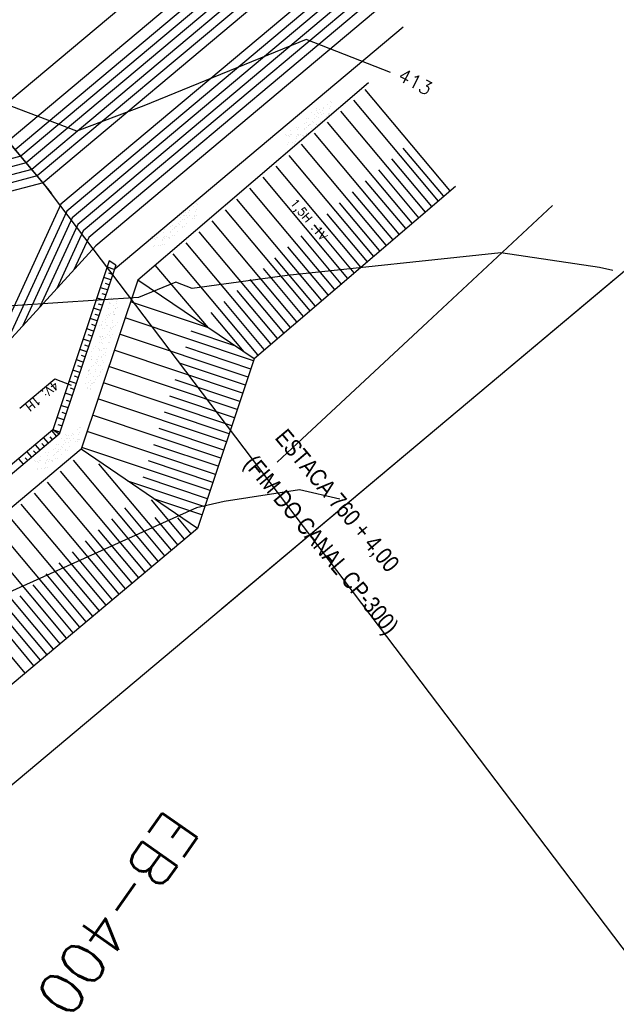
# Model space of a CAD drawing. Extents: x 312047 to 329088, y 8928324 to 8953812.
# Tile 37 of 125: x 319589 to 319659, y 8936797 to 8936912. Entities that reach past the tile are written whole.
import ezdxf
from ezdxf.enums import TextEntityAlignment as Align

# ---------------------------------------------------------------- set-up
doc = ezdxf.new("R2010")
doc.units = 0
doc.header["$LTSCALE"] = 200
doc.header["$MEASUREMENT"] = 0
doc.linetypes.add('LIN0', pattern=[0])
doc.linetypes.add('PHANTOM', pattern=[2.5, 1.25, -0.25, 0.25, -0.25, 0.25, -0.25])
doc.layers.get('0').update_dxf_attribs({"linetype": 'CONTINUOUS'})
for name, color, linetype in [('C-INT', 252, 'CONTINUOUS'), ('C-MES', 251, 'CONTINUOUS'), ('DAYLIGHT', 7, 'CONTINUOUS'), ('ESTAC-GERAL', 2, 'CONTINUOUS'), ('G-TXT2', 7, 'CONTINUOUS'), ('JTX140', 10, 'LIN0'), ('LIMIT_FX_DOM', 180, 'PHANTOM'), ('PIS', 2, 'CONTINUOUS'), ('PLA-TX5', 5, 'CONTINUOUS'), ('TALU-CONC', 3, 'CONTINUOUS'), ('TALU-CONC1', 254, 'CONTINUOUS'), ('TALUD', 30, 'CONTINUOUS')]:
    doc.layers.add(name, color=color, linetype=linetype)
doc.styles.add('100CL', font='ARIALN.TTF', dxfattribs={"height": 2.5})
doc.styles.add('80CL', font='SIMPLEX', dxfattribs={"bigfont": 'SIMP'})
doc.styles.add('S6', font='SIMPLEX', dxfattribs={"height": 0.003229})
doc.styles.add('SBI', font='simplex.shx', dxfattribs={"bigfont": 'simp.shx'})

# ---------------------------------------------------------------- blocks, each defined once
blk = doc.blocks.new('*X67')
at = {"color": 0}
for p, q in [((80.315, 66.24), (80.315, 66.24)), ((80.384, 66.477), (80.384, 66.477)), ((80.446, 66.258), (80.446, 66.258)), ((80.575, 66.636), (80.575, 66.636)), ((80.578, 66.274), (80.578, 66.274)), ((80.649, 66.284), (80.649, 66.284)), ((80.824, 66.408), (80.824, 66.408)), ((80.87, 66.366), (80.87, 66.366)), ((80.879, 66.505), (80.879, 66.505)), ((80.988, 66.329), (80.988, 66.329)), ((81.119, 66.346), (81.119, 66.346)), ((81.162, 66.478), (81.162, 66.478)), ((81.232, 66.282), (81.232, 66.282)), ((81.322, 66.373), (81.322, 66.373)), ((80.118, 66.146), (80.118, 66.146)), ((80.256, 66.026), (80.256, 66.026)), ((80.336, 65.947), (80.336, 65.947)), ((80.48, 65.918), (80.48, 65.918)), ((80.586, 65.851), (80.586, 65.851)), ((80.594, 65.792), (80.594, 65.792)), ((80.763, 66.235), (80.763, 66.235)), ((80.895, 66.023), (80.895, 66.023)), ((81.087, 66.166), (81.087, 66.166)), ((81.219, 65.712), (81.219, 65.712)), ((81.248, 65.8), (81.248, 65.8)), ((81.259, 65.919), (81.259, 65.919)), ((81.336, 65.938), (81.336, 65.938)), ((81.349, 65.729), (81.349, 65.729)), ((81.364, 65.852), (81.364, 65.852)), ((81.382, 65.896), (81.382, 65.896)), ((81.542, 66.237), (81.542, 66.237)), ((81.552, 65.756), (81.552, 65.756)), ((81.57, 66.048), (81.57, 66.048)), ((81.6, 65.697), (81.6, 65.697)), ((81.888, 65.797), (81.888, 65.797)), ((81.892, 65.801), (81.892, 65.801)), ((82.022, 65.818), (82.022, 65.818)), ((82.037, 65.921), (82.037, 65.921)), ((82.088, 66.158), (82.088, 66.158)), ((82.134, 66.116), (82.134, 66.116)), ((82.143, 65.854), (82.143, 65.854)), ((82.225, 66.056), (82.225, 66.056)), ((82.225, 65.845), (82.225, 65.845)), ((82.351, 65.916), (82.351, 65.916)), ((82.563, 65.822), (82.563, 65.822)), ((82.6, 65.688), (82.6, 65.688)), ((81.586, 65.566), (81.586, 65.566)), ((81.744, 65.61), (81.744, 65.61)), ((81.849, 65.469), (81.849, 65.469)), ((81.895, 65.427), (81.895, 65.427)), ((82.241, 65.574), (82.241, 65.574)), ((82.456, 65.228), (82.456, 65.228)), ((82.522, 65.612), (82.522, 65.612)), ((82.579, 65.34), (82.579, 65.34)), ((82.646, 65.646), (82.646, 65.646)), ((82.795, 65.272), (82.795, 65.272)), ((82.864, 65.447), (82.864, 65.447)), ((82.88, 65.571), (82.88, 65.571)), ((82.896, 65.09), (82.896, 65.09)), ((82.925, 65.29), (82.925, 65.29)), ((83.018, 65.296), (83.018, 65.296)), ((83.113, 65.219), (83.113, 65.219)), ((83.123, 65.229), (83.123, 65.229)), ((83.129, 65.316), (83.129, 65.316)), ((83.159, 65.176), (83.159, 65.176)), ((83.233, 65.348), (83.233, 65.348)), ((83.468, 65.361), (83.468, 65.361)), ((83.571, 65.114), (83.571, 65.114)), ((83.249, 64.867), (83.249, 64.867)), ((83.359, 64.699), (83.359, 64.699)), ((83.376, 64.977), (83.376, 64.977)), ((83.503, 64.987), (83.503, 64.987)), ((83.587, 64.632), (83.587, 64.632)), ((83.625, 64.749), (83.625, 64.749)), ((83.671, 64.707), (83.671, 64.707)), ((83.699, 64.744), (83.699, 64.744)), ((83.829, 64.761), (83.829, 64.761)), ((83.888, 64.864), (83.888, 64.864)), ((83.998, 64.672), (83.998, 64.672)), ((84.032, 64.788), (84.032, 64.788)), ((84.104, 64.604), (84.104, 64.604)), ((84.241, 64.641), (84.241, 64.641)), ((83.705, 64.361), (83.705, 64.361)), ((83.889, 64.508), (83.889, 64.508)), ((83.904, 64.382), (83.904, 64.382)), ((84.611, 63.443), (84.611, 63.443)), ((84.833, 63.599), (84.833, 63.599)), ((84.912, 63.674), (84.912, 63.674)), ((84.913, 63.569), (84.913, 63.569)), ((84.963, 63.616), (84.963, 63.616)), ((85.166, 63.643), (85.166, 63.643)), ((85.181, 63.421), (85.181, 63.421)), ((85.265, 63.451), (85.265, 63.451)), ((85.506, 63.687), (85.506, 63.687)), ((84.724, 62.937), (84.724, 62.937)), ((84.887, 63.111), (84.887, 63.111)), ((84.928, 63.192), (84.928, 63.192)), ((85.063, 62.982), (85.063, 62.982)), ((85.162, 63.341), (85.162, 63.341)), ((85.193, 62.999), (85.193, 62.999)), ((85.208, 63.298), (85.208, 63.298)), ((85.281, 62.969), (85.281, 62.969)), ((85.286, 63.354), (85.286, 63.354)), ((85.383, 62.795), (85.383, 62.795)), ((85.397, 63.026), (85.397, 63.026)), ((85.426, 63.099), (85.426, 63.099)), ((85.603, 63.217), (85.603, 63.217)), ((85.666, 63.112), (85.666, 63.112)), ((85.675, 62.871), (85.675, 62.871)), ((85.721, 62.829), (85.721, 62.829)), ((85.736, 63.07), (85.736, 63.07)), ((85.866, 63.088), (85.866, 63.088)), ((85.92, 62.966), (85.92, 62.966)), ((86.07, 63.114), (86.07, 63.114)), ((86.161, 62.796), (86.161, 62.796)), ((84.923, 62.652), (84.923, 62.652)), ((84.944, 62.711), (84.944, 62.711)), ((84.969, 62.609), (84.969, 62.609)), ((85.089, 62.485), (85.089, 62.485)), ((85.187, 62.41), (85.187, 62.41)), ((85.294, 62.365), (85.294, 62.365)), ((85.297, 62.488), (85.297, 62.488)), ((85.424, 62.382), (85.424, 62.382)), ((85.488, 62.728), (85.488, 62.728)), ((85.619, 62.735), (85.619, 62.735)), ((85.627, 62.409), (85.627, 62.409)), ((85.635, 62.253), (85.635, 62.253)), ((85.868, 62.486), (85.868, 62.486)), ((85.936, 62.485), (85.936, 62.485)), ((85.938, 62.629), (85.938, 62.629)), ((85.967, 62.453), (85.967, 62.453)), ((86.097, 62.471), (86.097, 62.471)), ((86.187, 62.401), (86.187, 62.401)), ((86.233, 62.359), (86.233, 62.359)), ((86.267, 62.729), (86.267, 62.729)), ((86.273, 62.743), (86.273, 62.743)), ((86.289, 62.262), (86.289, 62.262)), ((86.3, 62.497), (86.3, 62.497)), ((85.435, 62.182), (85.435, 62.182)), ((85.482, 62.14), (85.482, 62.14)), ((85.585, 62.169), (85.585, 62.169)), ((85.69, 62.102), (85.69, 62.102)), ((85.699, 61.941), (85.699, 61.941)), ((85.858, 61.792), (85.858, 61.792)), ((85.948, 61.713), (85.948, 61.713)), ((85.952, 62.003), (85.952, 62.003)), ((85.994, 61.67), (85.994, 61.67)), ((86.069, 61.86), (86.069, 61.86)), ((86.197, 61.837), (86.197, 61.837)), ((86.305, 61.78), (86.305, 61.78)), ((86.327, 61.854), (86.327, 61.854)), ((86.363, 62.17), (86.363, 62.17)), ((86.451, 62.16), (86.451, 62.16)), ((86.468, 62.103), (86.468, 62.103)), ((86.531, 61.88), (86.531, 61.88)), ((86.627, 62.027), (86.627, 62.027)), ((86.699, 61.932), (86.699, 61.932)), ((86.745, 61.89), (86.745, 61.89)), ((86.848, 61.861), (86.848, 61.861)), ((86.87, 61.925), (86.87, 61.925)), ((86.944, 61.777), (86.944, 61.777)), ((86.963, 61.69), (86.963, 61.69)), ((87, 61.942), (87, 61.942)), ((85.892, 61.476), (85.892, 61.476)), ((85.968, 61.521), (85.968, 61.521)), ((86.211, 61.471), (86.211, 61.471)), ((86.271, 61.234), (86.271, 61.234)), ((86.321, 61.298), (86.321, 61.298)), ((86.428, 61.22), (86.428, 61.22)), ((86.46, 61.243), (86.46, 61.243)), ((86.506, 61.201), (86.506, 61.201)), ((86.558, 61.237), (86.558, 61.237)), ((86.565, 61.544), (86.565, 61.544)), ((86.643, 61.546), (86.643, 61.546)), ((86.659, 61.064), (86.659, 61.064)), ((86.67, 61.477), (86.67, 61.477)), ((86.761, 61.263), (86.761, 61.263)), ((86.96, 61.295), (86.96, 61.295)), ((87.05, 61.235), (87.05, 61.235)), ((87.101, 61.308), (87.101, 61.308)), ((87.212, 61.462), (87.212, 61.462)), ((87.231, 61.325), (87.231, 61.325)), ((87.258, 61.42), (87.258, 61.42)), ((87.313, 61.072), (87.313, 61.072)), ((87.475, 61.221), (87.475, 61.221)), ((86.658, 60.603), (86.658, 60.603)), ((86.674, 60.582), (86.674, 60.582)), ((86.724, 61.001), (86.724, 61.001)), ((86.767, 60.918), (86.767, 60.918)), ((86.788, 60.62), (86.788, 60.62)), ((86.872, 60.851), (86.872, 60.851)), ((86.973, 60.773), (86.973, 60.773)), ((86.976, 60.813), (86.976, 60.813)), ((86.992, 60.647), (86.992, 60.647)), ((87.019, 60.731), (87.019, 60.731)), ((87.236, 60.532), (87.236, 60.532)), ((87.252, 60.609), (87.252, 60.609)), ((87.329, 60.59), (87.329, 60.59)), ((87.331, 60.691), (87.331, 60.691)), ((87.461, 60.708), (87.461, 60.708)), ((87.545, 60.92), (87.545, 60.92)), ((87.651, 60.853), (87.651, 60.853)), ((87.651, 60.838), (87.651, 60.838)), ((87.664, 60.735), (87.664, 60.735)), ((86.969, 60.292), (86.969, 60.292)), ((86.992, 60.332), (86.992, 60.332)), ((87.019, 60.003), (87.019, 60.003)), ((87.074, 60.225), (87.074, 60.225)), ((87.222, 60.03), (87.222, 60.03)), ((87.345, 60.109), (87.345, 60.109)), ((87.454, 59.983), (87.454, 59.983)), ((87.485, 60.304), (87.485, 60.304)), ((87.531, 60.262), (87.531, 60.262)), ((87.562, 60.074), (87.562, 60.074)), ((87.667, 60.356), (87.667, 60.356)), ((87.692, 60.091), (87.692, 60.091)), ((87.747, 60.294), (87.747, 60.294)), ((87.749, 60.062), (87.749, 60.062)), ((87.853, 60.227), (87.853, 60.227)), ((87.895, 60.118), (87.895, 60.118)), ((87.984, 60.106), (87.984, 60.106)), ((87.683, 59.874), (87.683, 59.874))]:
    blk.add_line(p, q, dxfattribs=at)
blk = doc.blocks.new('*X66')
at = {"color": 0}
for p, q in [((91.496, 55.916), (91.496, 55.916)), ((92.275, 55.917), (92.275, 55.917)), ((93.053, 55.919), (93.053, 55.919)), ((93.832, 55.92), (93.832, 55.92)), ((90.857, 55.398), (90.857, 55.398)), ((90.882, 55.333), (90.882, 55.333)), ((91.085, 55.36), (91.085, 55.36)), ((91.087, 55.574), (91.087, 55.574)), ((91.203, 55.605), (91.203, 55.605)), ((91.345, 55.859), (91.345, 55.859)), ((91.391, 55.816), (91.391, 55.816)), ((91.424, 55.405), (91.424, 55.405)), ((91.425, 55.833), (91.425, 55.833)), ((91.44, 55.351), (91.44, 55.351)), ((91.555, 55.422), (91.555, 55.422)), ((91.602, 55.849), (91.602, 55.849)), ((91.609, 55.617), (91.609, 55.617)), ((91.758, 55.448), (91.758, 55.448)), ((91.763, 55.598), (91.763, 55.598)), ((91.858, 55.389), (91.858, 55.389)), ((91.904, 55.347), (91.904, 55.347)), ((91.981, 55.607), (91.981, 55.607)), ((92.064, 55.83), (92.064, 55.83)), ((92.08, 55.348), (92.08, 55.348)), ((92.097, 55.493), (92.097, 55.493)), ((92.227, 55.51), (92.227, 55.51)), ((92.36, 55.837), (92.36, 55.837)), ((92.38, 55.85), (92.38, 55.85)), ((92.417, 55.607), (92.417, 55.607)), ((92.431, 55.537), (92.431, 55.537)), ((92.609, 55.609), (92.609, 55.609)), ((92.655, 55.566), (92.655, 55.566)), ((92.739, 55.854), (92.739, 55.854)), ((92.755, 55.372), (92.755, 55.372)), ((92.76, 55.608), (92.76, 55.608)), ((92.77, 55.582), (92.77, 55.582)), ((92.873, 55.367), (92.873, 55.367)), ((92.9, 55.599), (92.9, 55.599)), ((93.057, 55.604), (93.057, 55.604)), ((93.104, 55.626), (93.104, 55.626)), ((93.159, 55.851), (93.159, 55.851)), ((93.361, 55.828), (93.361, 55.828)), ((93.394, 55.862), (93.394, 55.862)), ((93.407, 55.786), (93.407, 55.786)), ((93.409, 55.381), (93.409, 55.381)), ((93.443, 55.67), (93.443, 55.67)), ((93.538, 55.61), (93.538, 55.61)), ((93.573, 55.687), (93.573, 55.687)), ((93.624, 55.586), (93.624, 55.586)), ((93.732, 55.628), (93.732, 55.628)), ((93.777, 55.714), (93.777, 55.714)), ((93.873, 55.358), (93.873, 55.358)), ((93.919, 55.316), (93.919, 55.316)), ((93.937, 55.853), (93.937, 55.853)), ((94.033, 55.859), (94.033, 55.859)), ((94.049, 55.377), (94.049, 55.377)), ((94.116, 55.759), (94.116, 55.759)), ((94.317, 55.611), (94.317, 55.611)), ((94.386, 55.636), (94.386, 55.636)), ((91.698, 55.29), (91.698, 55.29)), ((91.778, 55.117), (91.778, 55.117)), ((91.804, 55.223), (91.804, 55.223)), ((92.121, 55.148), (92.121, 55.148)), ((92.477, 55.291), (92.477, 55.291)), ((92.582, 55.224), (92.582, 55.224)), ((93.255, 55.293), (93.255, 55.293)), ((93.361, 55.225), (93.361, 55.225)), ((93.748, 55.146), (93.748, 55.146)), ((94.034, 55.294), (94.034, 55.294)), ((94.137, 55.117), (94.137, 55.117)), ((94.139, 55.227), (94.139, 55.227))]:
    blk.add_line(p, q, dxfattribs=at)
blk = doc.blocks.new('*X68')
at = {"color": 0}
for p, q in [((97.001, 84.74), (97.001, 84.74)), ((97.027, 84.821), (97.027, 84.821)), ((97.106, 84.673), (97.106, 84.673)), ((95.646, 84.111), (95.646, 84.111)), ((95.748, 84.334), (95.748, 84.334)), ((95.9, 84.375), (95.9, 84.375)), ((95.929, 84.428), (95.929, 84.428)), ((96.087, 84.499), (96.087, 84.499)), ((96.118, 84.176), (96.118, 84.176)), ((96.217, 84.516), (96.217, 84.516)), ((96.403, 84.342), (96.403, 84.342)), ((96.421, 84.543), (96.421, 84.543)), ((96.424, 84.112), (96.424, 84.112)), ((96.606, 84.637), (96.606, 84.637)), ((96.652, 84.594), (96.652, 84.594)), ((96.707, 84.429), (96.707, 84.429)), ((96.725, 84.589), (96.725, 84.589)), ((96.741, 84.108), (96.741, 84.108)), ((96.76, 84.588), (96.76, 84.588)), ((96.87, 84.395), (96.87, 84.395)), ((96.89, 84.605), (96.89, 84.605)), ((97.042, 84.339), (97.042, 84.339)), ((97.094, 84.632), (97.094, 84.632)), ((94.788, 83.596), (94.788, 83.596)), ((94.972, 83.705), (94.972, 83.705)), ((95.089, 83.828), (95.089, 83.828)), ((95.102, 83.722), (95.102, 83.722)), ((95.305, 83.749), (95.305, 83.749)), ((95.352, 83.801), (95.352, 83.801)), ((95.366, 83.956), (95.366, 83.956)), ((95.426, 84.086), (95.426, 84.086)), ((95.442, 83.605), (95.442, 83.605)), ((95.615, 83.728), (95.615, 83.728)), ((95.645, 83.794), (95.645, 83.794)), ((95.661, 83.686), (95.661, 83.686)), ((95.751, 84.044), (95.751, 84.044)), ((95.764, 83.852), (95.764, 83.852)), ((95.775, 83.811), (95.775, 83.811)), ((95.978, 83.837), (95.978, 83.837)), ((96.066, 84.083), (96.066, 84.083)), ((96.131, 83.802), (96.131, 83.802)), ((96.318, 83.882), (96.318, 83.882)), ((96.367, 83.948), (96.367, 83.948)), ((96.413, 83.906), (96.413, 83.906)), ((96.419, 83.86), (96.419, 83.86)), ((96.448, 83.899), (96.448, 83.899)), ((96.53, 84.045), (96.53, 84.045)), ((93.997, 83.172), (93.997, 83.172)), ((94.128, 83.09), (94.128, 83.09)), ((94.158, 83.247), (94.158, 83.247)), ((94.19, 82.955), (94.19, 82.955)), ((94.376, 83.048), (94.376, 83.048)), ((94.396, 83.415), (94.396, 83.415)), ((94.465, 83.349), (94.465, 83.349)), ((94.529, 82.999), (94.529, 82.999)), ((94.659, 83.017), (94.659, 83.017)), ((94.775, 83.173), (94.775, 83.173)), ((94.803, 83.115), (94.803, 83.115)), ((94.863, 83.043), (94.863, 83.043)), ((94.864, 83.509), (94.864, 83.509)), ((94.91, 83.467), (94.91, 83.467)), ((95.069, 83.484), (95.069, 83.484)), ((95.105, 83.346), (95.105, 83.346)), ((95.127, 83.267), (95.127, 83.267)), ((95.174, 83.416), (95.174, 83.416)), ((95.202, 83.088), (95.202, 83.088)), ((95.332, 83.105), (95.332, 83.105)), ((95.554, 83.175), (95.554, 83.175)), ((95.78, 83.37), (95.78, 83.37)), ((95.847, 83.485), (95.847, 83.485)), ((95.879, 83.487), (95.879, 83.487)), ((93.122, 82.381), (93.122, 82.381)), ((93.314, 82.839), (93.314, 82.839)), ((93.42, 82.544), (93.42, 82.544)), ((93.504, 82.612), (93.504, 82.612)), ((93.517, 82.866), (93.517, 82.866)), ((93.624, 82.829), (93.624, 82.829)), ((93.714, 82.855), (93.714, 82.855)), ((93.819, 82.787), (93.819, 82.787)), ((93.827, 82.859), (93.827, 82.859)), ((93.842, 82.377), (93.842, 82.377)), ((93.856, 82.911), (93.856, 82.911)), ((93.873, 82.601), (93.873, 82.601)), ((93.919, 82.558), (93.919, 82.558)), ((93.987, 82.928), (93.987, 82.928)), ((94.144, 82.609), (94.144, 82.609)), ((94.199, 82.546), (94.199, 82.546)), ((94.481, 82.867), (94.481, 82.867)), ((94.492, 82.856), (94.492, 82.856)), ((94.598, 82.789), (94.598, 82.789)), ((94.625, 82.82), (94.625, 82.82)), ((94.671, 82.778), (94.671, 82.778)), ((92.543, 81.874), (92.543, 81.874)), ((92.634, 81.92), (92.634, 81.92)), ((92.741, 82.117), (92.741, 82.117)), ((92.844, 81.917), (92.844, 81.917)), ((92.866, 82.122), (92.866, 82.122)), ((92.871, 82.134), (92.871, 82.134)), ((93.074, 82.161), (93.074, 82.161)), ((93.137, 82.227), (93.137, 82.227)), ((93.167, 82.353), (93.167, 82.353)), ((93.168, 82.339), (93.168, 82.339)), ((93.183, 81.871), (93.183, 81.871)), ((93.243, 82.16), (93.243, 82.16)), ((93.385, 82.14), (93.385, 82.14)), ((93.414, 82.205), (93.414, 82.205)), ((93.52, 82.13), (93.52, 82.13)), ((93.544, 82.222), (93.544, 82.222)), ((93.747, 82.249), (93.747, 82.249)), ((93.916, 82.229), (93.916, 82.229)), ((94.087, 82.294), (94.087, 82.294)), ((94.137, 82.359), (94.137, 82.359)), ((94.217, 82.311), (94.217, 82.311)), ((92.561, 81.6), (92.561, 81.6)), ((92.632, 81.455), (92.632, 81.455)), ((92.666, 81.533), (92.666, 81.533)), ((92.881, 81.64), (92.881, 81.64)), ((92.882, 81.692), (92.882, 81.692)), ((92.929, 81.65), (92.929, 81.65))]:
    blk.add_line(p, q, dxfattribs=at)
blk = doc.blocks.new('COTA')
at = {"layer": 'C-INT', "color": 13, "style": 'S6'}
blk.add_attdef('392', (-0.07, 1.79), '', height=1.6, rotation=0.1824, dxfattribs=at)

msp = doc.modelspace()

# ---------------------------------------------------------------- linework, layer by layer
at = {"layer": 'C-INT'}
for points, elevation in [([(319632.11, 8936905.66), (319622.22, 8936909.53), (319603.22, 8936901.74), (319595.38, 8936898.8), (319582.09, 8936903.83), (319576.84, 8936905.73), (319573.39, 8936905.69), (319551.31, 8936910.43), (319548.63, 8936913.3), (319542.86, 8936916.4)], 413), ([(319658.11, 8936882.49), (319656.56, 8936882.85), (319645.02, 8936884.57), (319620.02, 8936881.89), (319608.87, 8936880.38), (319606.96, 8936881.12), (319602.6, 8936879.33), (319574.24, 8936877.46), (319550.25, 8936878.57), (319546.17, 8936880.04), (319536.87, 8936879.95), (319518.97, 8936874.3), (319516.04, 8936880.89), (319511.43, 8936886.01), (319509.43, 8936888.4)], 414)]:
    msp.add_lwpolyline(points, dxfattribs=dict(at, elevation=elevation))
at = {"layer": 'C-MES', "elevation": 415}
msp.add_lwpolyline([(319626.17, 8936855.74), (319621.44, 8936856.84), (319612.64, 8936855.45), (319609.4, 8936854.74), (319587.48, 8936844.86), (319577.52, 8936854.12), (319555.89, 8936857.24), (319548.85, 8936856.2), (319505.49, 8936839.53), (319498.84, 8936836.83), (319495.99, 8936838.01), (319488.71, 8936857.21), (319488.18, 8936857.55), (319487.24, 8936857.43), (319481.14, 8936864.71)], dxfattribs=at)
at = {"layer": 'DAYLIGHT'}
for p, q in [((319651.06, 8936890.09), (319636.42, 8936876.43)), ((319651.06, 8936890.09), (319636.42, 8936876.43)), ((319636.42, 8936876.43), (319621.77, 8936862.78)), ((319636.42, 8936876.43), (319621.77, 8936862.78)), ((319621.77, 8936862.78), (319618.83, 8936860.06))]:
    msp.add_line(p, q, dxfattribs=at)
at = {"layer": 'ESTAC-GERAL'}
for p, q in [((319265.46, 8937281.4), (319592.16, 8936891.86)), ((319816.39, 8936595.96), (319591.43, 8936892.73))]:
    msp.add_line(p, q, dxfattribs=at)
at = {"layer": 'G-TXT2'}
for p, q in [((319592.47, 8936891.49), (319566.22, 8936922.79)), ((319588.72, 8936866.38), (319592.8, 8936869.8)), ((319592.8, 8936869.8), (319594.72, 8936869.09))]:
    msp.add_line(p, q, dxfattribs=at)
at = {"layer": 'LIMIT_FX_DOM'}
for p, q in [((319750.26, 8936958.56), (319612.34, 8936842.9)), ((319658.31, 8936881.45), (319493.43, 8936743.17))]:
    msp.add_line(p, q, dxfattribs=at)
at = {"layer": 'PIS'}
for p, q in [((319591.43, 8936892.73), (319572.48, 8936887.78)), ((319593.51, 8936890.25), (319585.33, 8936872.45)), ((319585.53, 8936872.22), (319597.6, 8936885.37))]:
    msp.add_line(p, q, dxfattribs=at)
at = {"layer": 'TALU-CONC'}
for p, q in [((319618.8, 8936928.57), (319585.09, 8936900.29)), ((319621.05, 8936925.88), (319587.33, 8936897.61)), ((319625.14, 8936921), (319591.43, 8936892.73)), ((319627.22, 8936918.52), (319593.51, 8936890.25)), ((319631.32, 8936913.64), (319597.6, 8936885.37)), ((319633.57, 8936910.96), (319599.85, 8936882.68))]:
    msp.add_line(p, q, dxfattribs=at)
at = {"layer": 'TALU-CONC1'}
for p, q in [((319621.88, 8936924.89), (319588.17, 8936896.61)), ((319622.53, 8936924.12), (319588.81, 8936895.85)), ((319623.17, 8936923.36), (319589.46, 8936895.08)), ((319623.81, 8936922.59), (319590.1, 8936894.32)), ((319624.45, 8936921.82), (319590.74, 8936893.55)), ((319627.91, 8936917.7), (319594.2, 8936889.43)), ((319628.55, 8936916.93), (319594.84, 8936888.66)), ((319629.2, 8936916.17), (319595.48, 8936887.89)), ((319629.84, 8936915.4), (319596.13, 8936887.13)), ((319630.48, 8936914.64), (319596.77, 8936886.36)), ((319588.81, 8936895.85), (319581.63, 8936893.97)), ((319589.46, 8936895.08), (319579.15, 8936892.39)), ((319590.74, 8936893.55), (319574.19, 8936889.23)), ((319590.1, 8936894.32), (319576.67, 8936890.81)), ((319594.2, 8936889.43), (319587.06, 8936873.89)), ((319594.84, 8936888.66), (319589.05, 8936876.05)), ((319595.48, 8936887.89), (319591.04, 8936878.22)), ((319596.13, 8936887.13), (319593.03, 8936880.38)), ((319596.77, 8936886.36), (319595.02, 8936882.55))]:
    msp.add_line(p, q, dxfattribs=at)
at = {"layer": 'TALUD', "color": 1}
for p, q in [((319629.51, 8936904.44), (319602.51, 8936881.37)), ((319639.06, 8936891.85), (319629.15, 8936903.67)), ((319637.72, 8936890.6), (319627.81, 8936902.42)), ((319636.19, 8936889.32), (319626.28, 8936901.13)), ((319634.65, 8936888.03), (319624.74, 8936899.85)), ((319633.12, 8936886.75), (319623.21, 8936898.56)), ((319631.59, 8936885.46), (319621.68, 8936897.28)), ((319630.16, 8936884.14), (319620.25, 8936895.96)), ((319638.3, 8936891.21), (319633.6, 8936896.81)), ((319628.63, 8936882.86), (319618.72, 8936894.68)), ((319636.95, 8936889.96), (319632.25, 8936895.56)), ((319635.42, 8936888.67), (319630.72, 8936894.28)), ((319627.1, 8936881.57), (319617.19, 8936893.39)), ((319633.89, 8936887.39), (319629.19, 8936892.99)), ((319625.56, 8936880.29), (319615.65, 8936892.11)), ((319639.7, 8936892.3), (319616.15, 8936872.17)), ((319632.36, 8936886.1), (319627.66, 8936891.71)), ((319624.03, 8936879), (319614.12, 8936890.82)), ((319630.82, 8936884.82), (319626.12, 8936890.42)), ((319622.69, 8936877.76), (319612.78, 8936889.57)), ((319629.4, 8936883.5), (319624.7, 8936889.11)), ((319621.15, 8936876.47), (319611.24, 8936888.29)), ((319627.86, 8936882.22), (319623.16, 8936887.82)), ((319619.62, 8936875.19), (319609.71, 8936887)), ((319618.09, 8936873.9), (319608.18, 8936885.72)), ((319626.33, 8936880.93), (319621.63, 8936886.54)), ((319616.56, 8936872.62), (319606.65, 8936884.43)), ((319624.8, 8936879.65), (319620.1, 8936885.25)), ((319599.18, 8936883.62), (319592.56, 8936863.84)), ((319599.93, 8936883.11), (319599.18, 8936883.62)), ((319623.27, 8936878.36), (319618.57, 8936883.97)), ((319599.93, 8936883.11), (319593.31, 8936863.33)), ((319599.76, 8936882.62), (319598.96, 8936882.88)), ((319599.57, 8936882.03), (319599.14, 8936882.18)), ((319610.79, 8936875.79), (319604.54, 8936883.1)), ((319621.92, 8936877.11), (319617.22, 8936882.72)), ((319602.51, 8936881.37), (319595.89, 8936861.58)), ((319599.36, 8936881.41), (319598.56, 8936881.68)), ((319599.16, 8936880.83), (319598.74, 8936880.97)), ((319616.15, 8936872.17), (319602.51, 8936881.37)), ((319620.39, 8936875.83), (319615.69, 8936881.43)), ((319598.96, 8936880.21), (319598.15, 8936880.48)), ((319598.76, 8936879.63), (319598.33, 8936879.77)), ((319618.86, 8936874.54), (319614.16, 8936880.15)), ((319598.55, 8936879), (319597.75, 8936879.27)), ((319598.36, 8936878.42), (319597.93, 8936878.56)), ((319610.79, 8936875.79), (319601.66, 8936878.84)), ((319617.32, 8936873.26), (319612.62, 8936878.86)), ((319598.15, 8936877.8), (319597.35, 8936878.07)), ((319597.96, 8936877.22), (319597.53, 8936877.36)), ((319614.95, 8936872.98), (319611.09, 8936877.58)), ((319597.75, 8936876.59), (319596.95, 8936876.86)), ((319616.06, 8936871.91), (319601.03, 8936876.94)), ((319597.34, 8936875.39), (319596.54, 8936875.66)), ((319597.55, 8936876.01), (319597.13, 8936876.16)), ((319613.89, 8936873.69), (319608.78, 8936875.4)), ((319596.94, 8936874.19), (319596.14, 8936874.45)), ((319597.15, 8936874.81), (319596.72, 8936874.95)), ((319615.43, 8936870.02), (319600.39, 8936875.05)), ((319596.54, 8936872.98), (319595.74, 8936873.25)), ((319596.75, 8936873.6), (319596.32, 8936873.75)), ((319614.79, 8936868.12), (319599.76, 8936873.15)), ((319615.74, 8936870.96), (319608.15, 8936873.5)), ((319596.14, 8936871.78), (319595.33, 8936872.04)), ((319596.34, 8936872.4), (319595.92, 8936872.54)), ((319615.11, 8936869.07), (319607.53, 8936871.6)), ((319616.15, 8936872.17), (319609.5, 8936852.31)), ((319595.73, 8936870.57), (319594.93, 8936870.84)), ((319595.94, 8936871.19), (319595.51, 8936871.34)), ((319614.16, 8936866.22), (319599.12, 8936871.25)), ((319595.3, 8936869.28), (319594.48, 8936869.55)), ((319595.54, 8936869.99), (319595.11, 8936870.13)), ((319613.52, 8936864.33), (319598.49, 8936869.36)), ((319614.48, 8936867.17), (319606.9, 8936869.7)), ((319595.06, 8936868.57), (319594.63, 8936868.71)), ((319594.82, 8936867.86), (319594, 8936868.13)), ((319594.59, 8936867.15), (319594.16, 8936867.29)), ((319612.89, 8936862.43), (319597.85, 8936867.46)), ((319613.84, 8936865.27), (319606.28, 8936867.8)), ((319594.35, 8936866.43), (319593.52, 8936866.71)), ((319594.11, 8936865.72), (319593.68, 8936865.87)), ((319613.21, 8936863.38), (319605.65, 8936865.9)), ((319593.87, 8936865.01), (319593.05, 8936865.29)), ((319612.25, 8936860.53), (319597.22, 8936865.56)), ((319592.56, 8936863.84), (319550.1, 8936828.23)), ((319593.02, 8936863.09), (319592.48, 8936863.74)), ((319593.31, 8936863.33), (319592.56, 8936863.84)), ((319593.4, 8936863.59), (319592.57, 8936863.86)), ((319593.63, 8936864.3), (319593.21, 8936864.44)), ((319611.62, 8936858.64), (319596.58, 8936863.67)), ((319611.62, 8936858.64), (319596.58, 8936863.67)), ((319612.57, 8936861.48), (319605.03, 8936864)), ((319593.31, 8936863.33), (319549.99, 8936827)), ((319592.05, 8936862.28), (319591.51, 8936862.92)), ((319592.55, 8936862.7), (319592.26, 8936863.04)), ((319595.89, 8936861.58), (319547.32, 8936820.85)), ((319590.1, 8936860.64), (319589.56, 8936861.29)), ((319590.61, 8936861.07), (319590.32, 8936861.41)), ((319591.08, 8936861.46), (319590.53, 8936862.11)), ((319591.58, 8936861.88), (319591.29, 8936862.23)), ((319609.5, 8936852.31), (319595.89, 8936861.58)), ((319610.98, 8936856.74), (319595.95, 8936861.77)), ((319611.94, 8936859.58), (319604.4, 8936862.1)), ((319589.13, 8936859.83), (319588.59, 8936860.47)), ((319589.63, 8936860.25), (319589.34, 8936860.59)), ((319604.92, 8936848.47), (319595.01, 8936860.28)), ((319611.3, 8936857.69), (319603.78, 8936860.21)), ((319603.39, 8936847.18), (319593.48, 8936859)), ((319606.46, 8936849.75), (319597.96, 8936859.88)), ((319610.35, 8936854.84), (319601.36, 8936857.85)), ((319610.67, 8936855.79), (319603.15, 8936858.31)), ((319601.86, 8936845.9), (319591.95, 8936857.71)), ((319600.33, 8936844.61), (319590.42, 8936856.43)), ((319607.99, 8936851.04), (319604.12, 8936855.65)), ((319610.03, 8936853.89), (319604.4, 8936855.78)), ((319598.8, 8936843.33), (319588.88, 8936855.14)), ((319605.69, 8936849.11), (319600.99, 8936854.71)), ((319597.26, 8936842.04), (319587.35, 8936853.86)), ((319604.16, 8936847.82), (319599.46, 8936853.43)), ((319607.22, 8936850.39), (319604.55, 8936853.58)), ((319608.76, 8936851.68), (319607.2, 8936853.54)), ((319609.5, 8936852.31), (319545.36, 8936798.52)), ((319595.73, 8936840.75), (319585.82, 8936852.57)), ((319602.63, 8936846.54), (319597.93, 8936852.14)), ((319594.19, 8936839.47), (319584.28, 8936851.28)), ((319601.09, 8936845.25), (319596.39, 8936850.86)), ((319592.66, 8936838.18), (319582.75, 8936850)), ((319591.13, 8936836.9), (319581.22, 8936848.71)), ((319599.56, 8936843.97), (319594.86, 8936849.57)), ((319598.03, 8936842.68), (319593.33, 8936848.29)), ((319589.33, 8936835.38), (319579.41, 8936847.2)), ((319596.49, 8936841.4), (319591.79, 8936847)), ((319594.96, 8936840.11), (319590.26, 8936845.71)), ((319593.43, 8936838.82), (319588.73, 8936844.43)), ((319591.9, 8936837.54), (319587.2, 8936843.14)), ((319590.36, 8936836.25), (319585.66, 8936841.86))]:
    msp.add_line(p, q, dxfattribs=at)

# ---------------------------------------------------------------- block references
at = {"layer": 'JTX140', "rotation": 331.845354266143}
msp.add_blockref('COTA', (319632, 8936903.22), dxfattribs=at).add_auto_attribs({'392': '413'})
at = {"layer": 'TALUD', "color": 254, "xscale": 2.000000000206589, "yscale": 2, "zscale": 2, "rotation": 219.9858006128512}
for name, p in [('*X67', (319636.67, 8937123.23)), ('*X66', (319693.2, 8937103.85)), ('*X66', (319677.52, 8937091.87)), ('*X68', (319636.67, 8937123.23)), ('*X66', (319663.86, 8937065.76))]:
    msp.add_blockref(name, p, dxfattribs=at)

# ---------------------------------------------------------------- texts
at = {"layer": 'G-TXT2'}
for s, height, rotation, style, p in [('1,5H :1V', 1, 309.9858, '80CL', (319620.29, 8936890.36)), ('4V: 1H', 1, 219.9858, '80CL', (319592.75, 8936869.62)), ('ESTACA 760 + 4,00', 2, 309.9858, '100CL', (319618.47, 8936862.87)), ('(FIM DO CANAL CP-300)', 2, 309.9858, '100CL', (319614.83, 8936859.82))]:
    msp.add_text(s, height=height, rotation=rotation, dxfattribs=dict(at, style=style)).set_placement(p)
at = {"layer": 'PLA-TX5', "style": 'SBI'}
msp.add_text('  EB-400', height=5, rotation=235.0082, dxfattribs=at).set_placement((319611.83, 8936823.9), align=Align.MIDDLE_LEFT)

doc.saveas('drawing.dxf')
